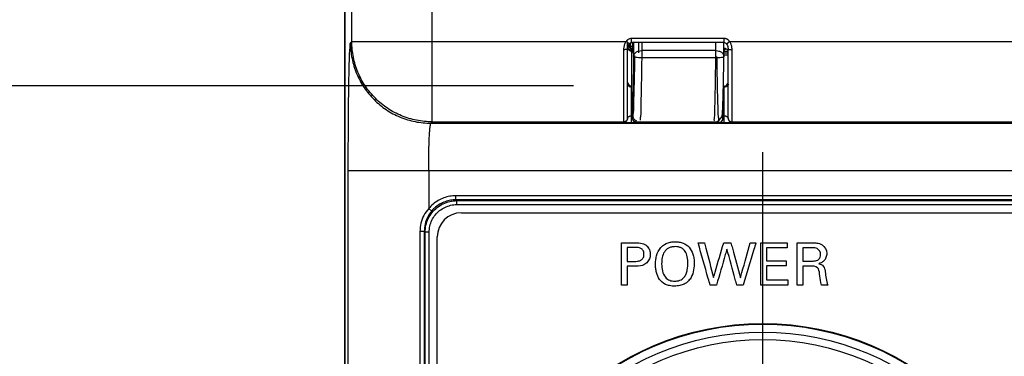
# Model space of a CAD drawing. Header units: inches. Extents: x 0 to 34, y 0 to 22.
# Tile 61 of 94: x 18.5 to 19.7, y 15.8 to 16.2. Entities that reach past the tile are written whole.
import ezdxf

# ---------------------------------------------------------------- set-up
doc = ezdxf.new("R2010")
doc.units = ezdxf.units.IN
doc.header["$LTSCALE"] = 1.87
doc.header["$MEASUREMENT"] = 0
doc.linetypes.add('CENTER', pattern=[0.6, 0.375, -0.075, 0.075, -0.075])
doc.layers.get('0').update_dxf_attribs({"linetype": 'CONTINUOUS'})
for name, color, linetype in [('DATUMCURVES', 7, 'CONTINUOUS'), ('DEFAULT_1', 7, 'CENTER'), ('DIMENSIONS', 7, 'CONTINUOUS')]:
    doc.layers.add(name, color=color, linetype=linetype)
doc.styles.get("Standard").update_dxf_attribs({"font": 'txt', "width": 0.8})
doc.dimstyles.new('DIMSTYLE_2', dxfattribs={"dimtxt": 0.125, "dimasz": 0.18, "dimexe": 0.18, "dimexo": 0.0625, "dimgap": 0.09, "dimtad": 0, "dimtih": 1, "dimtoh": 1, "dimzin": 4, "dimdsep": 46, "dimtxsty": 'STANDARD', "dimblk": '_FILLED', "dimblk1": '_FILLED', "dimblk2": '_FILLED', "dimcen": 0.09, "dimadec": 0, "dimazin": 0, "dimtp": 0.01, "dimtm": 0.01, "dimtfac": 1, "dimtofl": 0, "dimtmove": 0, "dimatfit": 3, "dimldrblk": '_FILLED', "dimfxl": 1, "dimtolj": 1, "dimtzin": 4, "dimarcsym": 0})
doc.dimstyles.new('DIMSTYLE_3', dxfattribs={"dimtxt": 0.125, "dimasz": 0.18, "dimexe": 0.18, "dimexo": 0.0625, "dimgap": 0.09, "dimtad": 0, "dimtih": 1, "dimtoh": 1, "dimdec": 3, "dimzin": 4, "dimdsep": 46, "dimtxsty": 'STANDARD', "dimblk": '_FILLED', "dimblk1": '_FILLED', "dimblk2": '_FILLED', "dimcen": 0.09, "dimadec": 0, "dimazin": 0, "dimtp": 0.001, "dimtm": 0.001, "dimtfac": 1, "dimtdec": 3, "dimtofl": 0, "dimtmove": 0, "dimatfit": 3, "dimldrblk": '_FILLED', "dimfxl": 1, "dimtolj": 1, "dimtzin": 4, "dimarcsym": 0})

# ---------------------------------------------------------------- blocks, each defined once
blk = doc.blocks.new('_FILLED')
at = {"color": 0, "linetype": 'BYBLOCK'}
blk.add_solid([(0, 0), (-1, 0.1736), (-1, -0.1736)], dxfattribs=at)
blk = doc.blocks.new('*D10')
at = {"layer": 'DIMENSIONS', "color": 2, "linetype": 'CONTINUOUS'}
for p, q in [((15.8829, 15.496), (15.8829, 15.856)), ((18.7818, 15.496), (15.7579, 15.496)), ((18.9246, 13.7442), (15.7579, 13.7442)), ((15.8829, 13.7442), (15.8829, 12.9818)), ((15.8829, 12.9818), (15.6849, 12.9818))]:
    blk.add_line(p, q, dxfattribs=at)
at = {"layer": 'DIMENSIONS', "color": 2, "linetype": 'CONTINUOUS', "xscale": 0.18, "yscale": 0.18, "zscale": 0.18}
for p, rotation in [((15.8829, 15.496), 270), ((15.8829, 13.7442), 90)]:
    blk.add_blockref('_FILLED', p, dxfattribs=dict(at, rotation=rotation))
at = {"layer": 'DIMENSIONS', "color": 2, "linetype": 'CONTINUOUS', "width": 0.8}
for s, p in [('[', (15.0224, 12.9193)), (']', (15.5224, 12.9193)), ('1.752', (14.3974, 12.9193)), ('44.5', (15.1224, 12.9193))]:
    blk.add_text(s, height=0.125, dxfattribs=at).set_placement(p)
blk = doc.blocks.new('*D11')
at = {"layer": 'DIMENSIONS', "color": 2, "linetype": 'CONTINUOUS'}
for p, q in [((16.6329, 15.4505), (16.6329, 15.8105)), ((20.2836, 15.4505), (16.5079, 15.4505)), ((18.9246, 13.7442), (16.5079, 13.7442)), ((16.6329, 13.7442), (16.6329, 12.6237)), ((16.6329, 12.6237), (16.4884, 12.6237))]:
    blk.add_line(p, q, dxfattribs=at)
at = {"layer": 'DIMENSIONS', "color": 2, "linetype": 'CONTINUOUS', "xscale": 0.18, "yscale": 0.18, "zscale": 0.18}
for p, rotation in [((16.6329, 15.4505), 270), ((16.6329, 13.7442), 90)]:
    blk.add_blockref('_FILLED', p, dxfattribs=dict(at, rotation=rotation))
at = {"layer": 'DIMENSIONS', "color": 2, "linetype": 'CONTINUOUS', "width": 0.8}
for s, p in [('[', (15.7259, 12.5612)), (']', (16.3259, 12.5612)), ('1.706', (15.1009, 12.5612)), ('43.34', (15.8259, 12.5612))]:
    blk.add_text(s, height=0.125, dxfattribs=at).set_placement(p)
blk = doc.blocks.new('*D12')
at = {"layer": 'DIMENSIONS', "color": 2, "linetype": 'CONTINUOUS'}
for p, q in [((15.1329, 16.4638), (15.022, 16.4638)), ((15.1329, 16.1369), (15.1329, 16.4638)), ((19.1669, 16.1369), (15.0079, 16.1369)), ((18.9246, 13.7442), (15.0079, 13.7442)), ((15.1329, 13.7442), (15.1329, 13.3842))]:
    blk.add_line(p, q, dxfattribs=at)
at = {"layer": 'DIMENSIONS', "color": 2, "linetype": 'CONTINUOUS', "xscale": 0.18, "yscale": 0.18, "zscale": 0.18}
for p, rotation in [((15.1329, 16.1369), 270), ((15.1329, 13.7442), 90)]:
    blk.add_blockref('_FILLED', p, dxfattribs=dict(at, rotation=rotation))
at = {"layer": 'DIMENSIONS', "color": 2, "linetype": 'CONTINUOUS', "width": 0.8}
for s, p in [('2.393', (13.6345, 16.4013)), ('[', (14.2595, 16.4013)), ('60.78', (14.3595, 16.4013)), (']', (14.8595, 16.4013))]:
    blk.add_text(s, height=0.125, dxfattribs=at).set_placement(p)
blk = doc.blocks.new('*D19')
at = {"layer": 'DIMENSIONS', "color": 2, "linetype": 'CONTINUOUS'}
for p, q in [((18.8829, 15.5285), (18.8829, 18.8252)), ((19.8968, 16.2582), (19.8968, 18.8252)), ((18.8829, 18.7002), (18.5126, 18.7002)), ((19.8968, 18.7002), (20.2568, 18.7002))]:
    blk.add_line(p, q, dxfattribs=at)
at = {"layer": 'DIMENSIONS', "color": 2, "linetype": 'CONTINUOUS', "xscale": 0.18, "yscale": 0.18, "zscale": 0.18}
blk.add_blockref('_FILLED', (18.8829, 18.7002), dxfattribs=at)
at = {"layer": 'DIMENSIONS', "color": 2, "linetype": 'CONTINUOUS', "xscale": 0.18, "yscale": 0.18, "zscale": 0.18, "rotation": 180}
blk.add_blockref('_FILLED', (19.8968, 18.7002), dxfattribs=at)
at = {"layer": 'DIMENSIONS', "color": 2, "linetype": 'CONTINUOUS', "width": 0.8}
for s, p in [('[', (17.6501, 18.6377)), (']', (18.3501, 18.6377)), ('1.0139', (16.9251, 18.6377)), ('25.754', (17.7501, 18.6377))]:
    blk.add_text(s, height=0.125, dxfattribs=at).set_placement(p)

msp = doc.modelspace()

# ---------------------------------------------------------------- linework, layer by layer
at = {"color": 7, "linetype": 'CONTINUOUS'}
for p, q in [((18.9915, 16.092), (18.9915, 17.19)), ((18.8915, 16.192), (18.8915, 17.09)), ((18.8829, 17.0858), (18.8829, 13.8462)), ((19.2393, 16.1908), (19.2393, 16.1957)), ((19.3544, 16.1957), (19.2393, 16.1957)), ((19.3544, 16.1908), (19.3544, 16.1957)), ((18.8898, 16.1903), (18.8915, 16.192)), ((18.8915, 16.192), (19.2325, 16.192)), ((19.2343, 16.1906), (19.2325, 16.192)), ((19.2343, 16.0963), (19.2343, 16.192)), ((19.2365, 16.189), (19.2343, 16.1906)), ((19.2346, 16.1846), (19.2346, 16.1843)), ((19.2372, 16.1815), (19.238, 16.1836)), ((19.2381, 16.1864), (19.2382, 16.1905)), ((19.3544, 16.1908), (19.2393, 16.1908)), ((19.2406, 16.1833), (19.2408, 16.1908)), ((19.2419, 16.1908), (19.2419, 16.1737)), ((19.248, 16.1908), (19.248, 16.1778)), ((19.2519, 16.1908), (19.2519, 16.1715)), ((19.3441, 16.1715), (19.3441, 16.1908)), ((19.3541, 16.1736), (19.3541, 16.1908)), ((19.3572, 16.189), (19.3612, 16.192)), ((19.3612, 16.192), (19.8325, 16.192)), ((19.2294, 16.1818), (19.2294, 16.0913)), ((19.2372, 16.1808), (19.2384, 16.1804)), ((19.2382, 16.1806), (19.2386, 16.1801)), ((19.2386, 16.1801), (19.2393, 16.1789)), ((19.2393, 16.1789), (19.2396, 16.1772)), ((19.2396, 16.1771), (19.2404, 16.1793)), ((19.2396, 16.1772), (19.2396, 16.1771)), ((19.2396, 16.102), (19.2396, 16.1772)), ((19.3441, 16.1806), (19.2519, 16.1806)), ((19.3441, 16.1715), (19.2519, 16.1715)), ((19.3593, 16.1775), (19.3541, 16.1775)), ((19.3593, 16.1748), (19.3541, 16.1748)), ((19.3593, 16.1748), (19.3541, 16.1748)), ((19.3593, 16.0963), (19.3593, 16.1823)), ((19.3643, 16.0913), (19.3643, 16.1818)), ((19.2393, 16.0911), (19.2393, 16.1366)), ((19.3534, 16.1366), (19.3544, 16.1366)), ((19.3534, 16.1352), (19.3544, 16.1352)), ((19.3544, 16.0911), (19.3544, 16.1366)), ((19.3532, 16.1261), (19.3532, 16.0964)), ((19.2393, 16.0995), (19.2401, 16.0995)), ((19.2396, 16.102), (19.2396, 16.1021)), ((19.2399, 16.1021), (19.2396, 16.1021)), ((19.2404, 16.0964), (19.2404, 16.0982)), ((19.3532, 16.0995), (19.3544, 16.0995)), ((18.9898, 16.0903), (18.9915, 16.092)), ((18.9898, 16.0903), (20.6672, 16.0903)), ((18.9915, 16.092), (19.2294, 16.092)), ((19.2393, 16.0911), (19.3544, 16.0911)), ((19.2404, 16.0964), (19.2404, 16.0964)), ((19.2407, 16.0964), (19.2404, 16.0964)), ((19.3478, 16.0914), (19.2457, 16.0914)), ((19.3532, 16.0964), (19.3528, 16.0964)), ((19.3532, 16.0964), (19.3532, 16.0964)), ((19.3643, 16.092), (19.8294, 16.092)), ((18.8871, 13.8442), (18.8871, 16.0313)), ((18.8871, 16.0313), (20.6672, 16.0313)), ((18.9871, 16.0313), (18.9871, 15.9841)), ((19.021, 15.995), (19.021, 15.9999)), ((20.6325, 15.9999), (19.021, 15.9999)), ((19.021, 15.995), (19.0221, 15.9939)), ((20.6325, 15.995), (19.021, 15.995)), ((19.0221, 15.989), (19.0221, 15.9939)), ((19.0221, 15.9939), (20.6314, 15.9939)), ((19.0221, 15.989), (20.6314, 15.989)), ((18.9909, 15.981), (18.9871, 15.9841)), ((19.0277, 15.9788), (20.6257, 15.9788)), ((18.9762, 15.9556), (18.9762, 13.8696)), ((18.9816, 15.9556), (18.9762, 15.9556)), ((18.9816, 15.9556), (18.9816, 13.8696)), ((18.9816, 15.9556), (18.9827, 15.9545)), ((18.9827, 13.8707), (18.9827, 15.9545)), ((18.9877, 15.9545), (18.9827, 15.9545)), ((18.9877, 13.8707), (18.9877, 15.9545)), ((18.9977, 13.8762), (18.9977, 15.9488))]:
    msp.add_line(p, q, dxfattribs=at)
for points in [[(19.2343, 16.1823), (19.2344, 16.1835), (19.2346, 16.1848), (19.2349, 16.186), (19.2354, 16.1872), (19.2359, 16.1883), (19.2365, 16.189)], [(19.2346, 16.1843), (19.2352, 16.1828), (19.2361, 16.1816), (19.2372, 16.1808)], [(19.2365, 16.189), (19.2366, 16.1892), (19.2374, 16.19), (19.2383, 16.1906), (19.2393, 16.1908)], [(19.3544, 16.1908), (19.3547, 16.1908), (19.3557, 16.1905), (19.3565, 16.1898), (19.3572, 16.189)], [(19.3572, 16.189), (19.3578, 16.1881), (19.3584, 16.187), (19.3588, 16.1858), (19.3591, 16.1845), (19.3593, 16.1832), (19.3593, 16.1823)], [(19.238, 16.1808), (19.238, 16.1808), (19.2382, 16.1806)], [(19.3456, 16.0926), (19.3484, 16.0942), (19.3504, 16.0964), (19.3515, 16.0984), (19.3519, 16.0999), (19.3521, 16.1008), (19.3522, 16.1015), (19.3523, 16.1022), (19.3523, 16.103), (19.3524, 16.1038), (19.3524, 16.1048), (19.3525, 16.1059), (19.3526, 16.1073), (19.3526, 16.1088), (19.3527, 16.1105), (19.3528, 16.1124), (19.3528, 16.1144), (19.3529, 16.1168), (19.353, 16.1193), (19.3531, 16.122), (19.3531, 16.125), (19.3532, 16.1281), (19.3533, 16.1315), (19.3534, 16.1351), (19.3535, 16.139), (19.3535, 16.143), (19.3536, 16.1473), (19.3537, 16.1517), (19.3538, 16.1563), (19.3539, 16.1612), (19.354, 16.1661), (19.354, 16.1713), (19.3541, 16.1734)]]:
    msp.add_lwpolyline(points, dxfattribs=at)
for radius in [0.345, 0.3443, 0.3343, 0.3249]:
    msp.add_circle((19.4024, 15.496), radius, dxfattribs=at)
for centre, radius, start, end in [((19.2393, 16.1415), 0.00492, 180, 270), ((19.3544, 16.1415), 0.00492, 270, 360), ((19.0277, 15.9488), 0.03, 90, 180)]:
    msp.add_arc(centre, radius, start, end, dxfattribs=at)
for points, knots in [([(19.2366, 16.1952), (19.2361, 16.195), (19.2353, 16.1946), (19.2346, 16.1941), (19.2343, 16.1939)], [0, 0, 0, 0, 0.601556, 1, 1, 1, 1]), ([(19.2393, 16.1957), (19.2388, 16.1957), (19.2379, 16.1957), (19.237, 16.1954), (19.2366, 16.1952)], [0, 0, 0, 0, 0.479953, 1, 1, 1, 1]), ([(19.3576, 16.195), (19.3573, 16.1952), (19.3566, 16.1954), (19.3556, 16.1957), (19.3548, 16.1957), (19.3544, 16.1957)], [0, 0, 0, 0, 0.3042, 0.634022, 1, 1, 1, 1]), ([(19.3593, 16.1939), (19.3593, 16.1939), (19.359, 16.1942), (19.3584, 16.1946), (19.3578, 16.1949), (19.3576, 16.195)], [0, 0, 0, 0, 0.130102, 0.559666, 1, 1, 1, 1]), ([(18.8871, 16.0313), (18.8871, 16.0404), (18.8871, 16.0583), (18.8873, 16.0845), (18.8874, 16.1092), (18.8877, 16.1315), (18.888, 16.1509), (18.8885, 16.1666), (18.8885, 16.1787), (18.8897, 16.1856), (18.8892, 16.1896), (18.8898, 16.1903)], [0, 0, 0, 0, 0.171599, 0.338218, 0.494692, 0.636521, 0.759449, 0.85984, 0.934707, 0.981856, 1, 1, 1, 1]), ([(18.8898, 16.1903), (18.8898, 16.1838), (18.8911, 16.1707), (18.8969, 16.1518), (18.9062, 16.1344), (18.9187, 16.1192), (18.9339, 16.1066), (18.9513, 16.0973), (18.9702, 16.0916), (18.9833, 16.0903), (18.9898, 16.0903)], [0, 0, 0, 0, 0.124992, 0.24999, 0.374994, 0.5, 0.625006, 0.75001, 0.875008, 1, 1, 1, 1]), ([(18.9915, 16.092), (18.985, 16.092), (18.9719, 16.0933), (18.953, 16.099), (18.9356, 16.1083), (18.9204, 16.1208), (18.9078, 16.1361), (18.8985, 16.1535), (18.8928, 16.1723), (18.8915, 16.1854), (18.8915, 16.192)], [0, 0, 0, 0, 0.124992, 0.24999, 0.374994, 0.5, 0.625006, 0.75001, 0.875008, 1, 1, 1, 1]), ([(19.2306, 16.1883), (19.2303, 16.1876), (19.2299, 16.1862), (19.2295, 16.1841), (19.2294, 16.1826), (19.2294, 16.1818)], [0, 0, 0, 0, 0.327192, 0.661202, 1, 1, 1, 1]), ([(19.2325, 16.192), (19.2321, 16.1914), (19.2314, 16.1902), (19.2308, 16.189), (19.2306, 16.1883)], [0, 0, 0, 0, 0.49085, 1, 1, 1, 1]), ([(19.2343, 16.1939), (19.2341, 16.1937), (19.2335, 16.1931), (19.2329, 16.1925), (19.2325, 16.192)], [0, 0, 0, 0, 0.269726, 1, 1, 1, 1]), ([(19.238, 16.1836), (19.238, 16.1838), (19.238, 16.1843), (19.2381, 16.1852), (19.2381, 16.1859), (19.2381, 16.1864)], [0, 0, 0, 0, 0.160056, 0.520269, 1, 1, 1, 1]), ([(19.2404, 16.1797), (19.2404, 16.1801), (19.2402, 16.1811), (19.2394, 16.1826), (19.2385, 16.1833), (19.238, 16.1836)], [0, 0, 0, 0, 0.280215, 0.640081, 1, 1, 1, 1]), ([(19.2404, 16.1842), (19.2404, 16.1843), (19.2401, 16.1848), (19.2394, 16.1857), (19.2386, 16.1862), (19.2381, 16.1864)], [0, 0, 0, 0, 0.095586, 0.521, 1, 1, 1, 1]), ([(19.2404, 16.1793), (19.2405, 16.1795), (19.2404, 16.1802), (19.2406, 16.1815), (19.2406, 16.1826), (19.2406, 16.1833)], [0, 0, 0, 0, 0.159903, 0.519998, 1, 1, 1, 1]), ([(19.3541, 16.184), (19.3541, 16.184), (19.3543, 16.1839), (19.3548, 16.1838), (19.3556, 16.1835), (19.3561, 16.1832), (19.3564, 16.183)], [0, 0, 0, 0, 0.033002, 0.296049, 0.61823, 1, 1, 1, 1]), ([(19.3564, 16.183), (19.3559, 16.1825), (19.3552, 16.1817), (19.3544, 16.1811), (19.3541, 16.181)], [0, 0, 0, 0, 0.71808, 1, 1, 1, 1]), ([(19.3564, 16.183), (19.3568, 16.1828), (19.3576, 16.1824), (19.3586, 16.1821), (19.3592, 16.1819), (19.3593, 16.1819)], [0, 0, 0, 0, 0.413726, 0.842489, 1, 1, 1, 1]), ([(19.3612, 16.192), (19.3609, 16.1922), (19.3605, 16.1928), (19.3599, 16.1934), (19.3595, 16.1937), (19.3593, 16.1939)], [0, 0, 0, 0, 0.389883, 0.754861, 1, 1, 1, 1]), ([(19.3626, 16.1894), (19.3624, 16.1899), (19.362, 16.1908), (19.3614, 16.1916), (19.3612, 16.192)], [0, 0, 0, 0, 0.510367, 1, 1, 1, 1]), ([(19.3643, 16.1818), (19.3643, 16.1826), (19.3642, 16.1841), (19.3638, 16.1861), (19.3633, 16.1879), (19.3628, 16.1889), (19.3626, 16.1894)], [0, 0, 0, 0, 0.299076, 0.561403, 0.792469, 1, 1, 1, 1]), ([(19.2343, 16.1823), (19.2343, 16.1822), (19.2336, 16.1821), (19.2328, 16.1819), (19.2312, 16.1818), (19.23, 16.1818), (19.2294, 16.1818)], [0, 0, 0, 0, 0.084404, 0.300925, 0.622027, 1, 1, 1, 1]), ([(19.238, 16.1807), (19.2379, 16.1808), (19.2377, 16.1809), (19.2374, 16.1811), (19.2373, 16.1812)], [0, 0, 0, 0, 0.339402, 1, 1, 1, 1]), ([(19.2386, 16.1802), (19.2386, 16.1802), (19.2384, 16.1804), (19.2383, 16.1805), (19.2382, 16.1806)], [0, 0, 0, 0, 0.373156, 1, 1, 1, 1]), ([(19.2396, 16.1777), (19.2395, 16.1781), (19.2394, 16.1786), (19.2393, 16.179), (19.2392, 16.1791)], [0, 0, 0, 0, 0.804131, 1, 1, 1, 1]), ([(19.2419, 16.1737), (19.2418, 16.1681), (19.2416, 16.1574), (19.2413, 16.1422), (19.2411, 16.1288), (19.2406, 16.1182), (19.2408, 16.1094), (19.2396, 16.1057), (19.2405, 16.1021), (19.2399, 16.1021)], [0, 0, 0, 0, 0.233467, 0.448333, 0.636466, 0.790747, 0.905353, 0.975957, 1, 1, 1, 1]), ([(19.243, 16.1744), (19.2429, 16.1683), (19.2428, 16.1567), (19.2424, 16.1403), (19.2421, 16.1257), (19.2415, 16.1141), (19.2418, 16.1045), (19.2405, 16.1004), (19.2414, 16.0964), (19.2407, 16.0964)], [0, 0, 0, 0, 0.231585, 0.446119, 0.634512, 0.789371, 0.90463, 0.975733, 1, 1, 1, 1]), ([(19.2419, 16.1737), (19.2419, 16.1746), (19.2425, 16.1766), (19.2449, 16.1788), (19.2481, 16.1803), (19.2506, 16.1806), (19.2519, 16.1806)], [0, 0, 0, 0, 0.20859, 0.444452, 0.712145, 1, 1, 1, 1]), ([(19.2519, 16.1715), (19.2506, 16.1715), (19.2483, 16.1716), (19.2451, 16.1721), (19.2431, 16.1726), (19.2419, 16.1733), (19.2419, 16.1737)], [0, 0, 0, 0, 0.363598, 0.675486, 0.893157, 1, 1, 1, 1]), ([(19.2519, 16.1715), (19.2518, 16.1653), (19.2516, 16.1534), (19.2513, 16.1366), (19.2511, 16.1217), (19.2506, 16.1099), (19.2509, 16.1001), (19.2497, 16.0965), (19.2501, 16.0939)], [0, 0, 0, 0, 0.239175, 0.459333, 0.652122, 0.810227, 0.927665, 1, 1, 1, 1]), ([(19.3423, 16.0934), (19.342, 16.0954), (19.3429, 16.0982), (19.3427, 16.1058), (19.3431, 16.115), (19.3433, 16.1269), (19.3436, 16.1404), (19.3438, 16.1556), (19.344, 16.1661), (19.3441, 16.1715)], [0, 0, 0, 0, 0.055283, 0.145571, 0.268247, 0.419759, 0.595738, 0.791074, 1, 1, 1, 1]), ([(19.3441, 16.1806), (19.3454, 16.1806), (19.3479, 16.1803), (19.3512, 16.1788), (19.3535, 16.1765), (19.3541, 16.1745), (19.3541, 16.1736)], [0, 0, 0, 0, 0.289857, 0.560279, 0.797577, 1, 1, 1, 1]), ([(19.3541, 16.1734), (19.3541, 16.1731), (19.3529, 16.1723), (19.3509, 16.1719), (19.3477, 16.1715), (19.3454, 16.1715), (19.3441, 16.1715)], [0, 0, 0, 0, 0.100246, 0.3164, 0.630889, 1, 1, 1, 1]), ([(19.3476, 16.0937), (19.3479, 16.0961), (19.3467, 16.0999), (19.347, 16.1099), (19.3464, 16.1221), (19.3461, 16.1375), (19.3458, 16.1548), (19.3456, 16.167), (19.3455, 16.1734)], [0, 0, 0, 0, 0.069702, 0.188083, 0.347202, 0.54083, 0.761367, 1, 1, 1, 1]), ([(19.3541, 16.18), (19.3548, 16.18), (19.3563, 16.1799), (19.3581, 16.1799), (19.3592, 16.1799), (19.3593, 16.1799)], [0, 0, 0, 0, 0.38532, 0.903526, 1, 1, 1, 1]), ([(19.3593, 16.1823), (19.3593, 16.1822), (19.3601, 16.1821), (19.3609, 16.1819), (19.3625, 16.1818), (19.3636, 16.1818), (19.3643, 16.1818)], [0, 0, 0, 0, 0.084404, 0.300925, 0.622027, 1, 1, 1, 1]), ([(19.2393, 16.1352), (19.2386, 16.1352), (19.2374, 16.1353), (19.2358, 16.1361), (19.2346, 16.1372), (19.2343, 16.1382), (19.2343, 16.1387)], [0, 0, 0, 0, 0.28797, 0.555344, 0.790533, 1, 1, 1, 1]), ([(19.3593, 16.1387), (19.3593, 16.1382), (19.359, 16.1372), (19.3579, 16.1361), (19.3563, 16.1353), (19.3551, 16.1352), (19.3544, 16.1352)], [0, 0, 0, 0, 0.209467, 0.444656, 0.712031, 1, 1, 1, 1]), ([(19.2343, 16.0969), (19.2343, 16.0963), (19.2341, 16.095), (19.233, 16.0933), (19.2314, 16.0922), (19.2301, 16.092), (19.2294, 16.092)], [0, 0, 0, 0, 0.249982, 0.499975, 0.749982, 1, 1, 1, 1]), ([(19.2343, 16.0963), (19.2343, 16.0964), (19.2344, 16.0967), (19.2345, 16.0972), (19.2347, 16.0976), (19.235, 16.0979), (19.2353, 16.0982), (19.2356, 16.0985), (19.236, 16.0987), (19.2364, 16.0989), (19.2367, 16.0991), (19.2371, 16.0992), (19.2376, 16.0993), (19.2381, 16.0994), (19.2386, 16.0995), (19.239, 16.0995), (19.2393, 16.0995)], [0, 0, 0, 0, 0.073731, 0.143228, 0.210633, 0.277362, 0.34374, 0.409503, 0.474173, 0.537806, 0.601437, 0.66695, 0.736818, 0.813779, 0.900621, 1, 1, 1, 1]), ([(19.246, 16.0928), (19.2448, 16.0933), (19.2426, 16.0948), (19.2404, 16.0981), (19.2399, 16.1008), (19.2399, 16.1021)], [0, 0, 0, 0, 0.333325, 0.666659, 1, 1, 1, 1]), ([(19.3528, 16.0964), (19.3522, 16.0964), (19.3529, 16.0996), (19.3526, 16.1014), (19.3524, 16.1025)], [0, 0, 0, 0, 0.3199, 1, 1, 1, 1]), ([(19.3544, 16.0995), (19.3546, 16.0995), (19.3551, 16.0995), (19.3558, 16.0994), (19.3565, 16.0992), (19.3572, 16.099), (19.3578, 16.0986), (19.3583, 16.0982), (19.3588, 16.0978), (19.3591, 16.0973), (19.3593, 16.0968), (19.3593, 16.0964), (19.3593, 16.0963)], [0, 0, 0, 0, 0.101981, 0.209618, 0.321784, 0.435647, 0.54669, 0.650327, 0.745639, 0.834102, 0.917996, 1, 1, 1, 1]), ([(19.3593, 16.0969), (19.3593, 16.0963), (19.3596, 16.095), (19.3607, 16.0933), (19.3623, 16.0922), (19.3636, 16.092), (19.3643, 16.092)], [0, 0, 0, 0, 0.249982, 0.499975, 0.749982, 1, 1, 1, 1]), ([(18.9871, 16.0313), (18.9871, 16.0347), (18.9871, 16.0413), (18.9872, 16.0511), (18.9874, 16.0602), (18.9877, 16.0685), (18.988, 16.0757), (18.9884, 16.0815), (18.9887, 16.0861), (18.9893, 16.0885), (18.9895, 16.0902), (18.9898, 16.0903)], [0, 0, 0, 0, 0.171103, 0.3373, 0.493396, 0.634914, 0.757624, 0.857925, 0.932885, 0.980441, 1, 1, 1, 1]), ([(19.2343, 16.0963), (19.2343, 16.0956), (19.2341, 16.0943), (19.233, 16.0927), (19.2314, 16.0916), (19.2301, 16.0913), (19.2294, 16.0913)], [0, 0, 0, 0, 0.249982, 0.499975, 0.749982, 1, 1, 1, 1]), ([(19.2294, 16.0913), (19.2294, 16.0912), (19.2299, 16.0913), (19.2302, 16.0912), (19.2308, 16.0912), (19.2314, 16.0912), (19.232, 16.0912), (19.2327, 16.0912), (19.2335, 16.0912), (19.2342, 16.0911), (19.235, 16.0911), (19.2359, 16.0911), (19.2369, 16.0911), (19.238, 16.0911), (19.2388, 16.0911), (19.2393, 16.0911)], [0, 0, 0, 0, 0.040019, 0.082537, 0.135917, 0.197661, 0.265351, 0.336768, 0.41066, 0.487336, 0.568534, 0.657048, 0.756216, 0.869499, 1, 1, 1, 1]), ([(19.2404, 16.0964), (19.2403, 16.0958), (19.2406, 16.0945), (19.2417, 16.0928), (19.2434, 16.0916), (19.2447, 16.0914), (19.2454, 16.0914)], [0, 0, 0, 0, 0.246138, 0.496638, 0.748527, 1, 1, 1, 1]), ([(19.2457, 16.0914), (19.2448, 16.0914), (19.2431, 16.0918), (19.2412, 16.0938), (19.2407, 16.0956), (19.2407, 16.0964)], [0, 0, 0, 0, 0.33332, 0.666653, 1, 1, 1, 1]), ([(19.3478, 16.0914), (19.3487, 16.0914), (19.3504, 16.0918), (19.3524, 16.0938), (19.3528, 16.0956), (19.3528, 16.0964)], [0, 0, 0, 0, 0.33333, 0.666665, 1, 1, 1, 1]), ([(19.3501, 16.0918), (19.3507, 16.092), (19.3518, 16.0928), (19.3529, 16.0944), (19.3532, 16.0958), (19.3532, 16.0964)], [0, 0, 0, 0, 0.333323, 0.666657, 1, 1, 1, 1]), ([(19.3544, 16.0911), (19.3549, 16.0911), (19.3558, 16.0911), (19.3571, 16.0911), (19.3585, 16.0911), (19.3599, 16.0911), (19.3611, 16.0912), (19.3622, 16.0912), (19.3631, 16.0912), (19.3636, 16.0913), (19.3643, 16.0912), (19.3643, 16.0913)], [0, 0, 0, 0, 0.133909, 0.274072, 0.417275, 0.557579, 0.686657, 0.796449, 0.883594, 0.947166, 1, 1, 1, 1]), ([(19.3593, 16.0963), (19.3593, 16.0956), (19.3596, 16.0943), (19.3607, 16.0927), (19.3623, 16.0916), (19.3636, 16.0913), (19.3643, 16.0913)], [0, 0, 0, 0, 0.249982, 0.499975, 0.749982, 1, 1, 1, 1]), ([(19.021, 15.9999), (19.0184, 15.9999), (19.0133, 15.9995), (19.0058, 15.9975), (18.9988, 15.9942), (18.9924, 15.9898), (18.9888, 15.9861), (18.9871, 15.9841)], [0, 0, 0, 0, 0.200173, 0.400225, 0.599961, 0.799772, 1, 1, 1, 1]), ([(18.9827, 15.9545), (18.9827, 15.9575), (18.9834, 15.9634), (18.9863, 15.9717), (18.9911, 15.9793), (18.9973, 15.9855), (19.0049, 15.9903), (19.0132, 15.9932), (19.0191, 15.9939), (19.0221, 15.9939)], [0, 0, 0, 0, 0.142963, 0.285815, 0.428638, 0.571405, 0.714203, 0.857036, 1, 1, 1, 1]), ([(18.9877, 15.9545), (18.9877, 15.9571), (18.9882, 15.9623), (18.9908, 15.9696), (18.9949, 15.9762), (19.0004, 15.9817), (19.007, 15.9858), (19.0143, 15.9884), (19.0195, 15.989), (19.0221, 15.989)], [0, 0, 0, 0, 0.143006, 0.28579, 0.42854, 0.571244, 0.713999, 0.856821, 1, 1, 1, 1]), ([(19.021, 15.995), (19.0187, 15.995), (19.0141, 15.9946), (19.0075, 15.9928), (19.0012, 15.9899), (18.9956, 15.986), (18.9923, 15.9827), (18.9909, 15.981)], [0, 0, 0, 0, 0.200102, 0.400324, 0.600105, 0.799725, 1, 1, 1, 1]), ([(18.9871, 15.9841), (18.9848, 15.9815), (18.9808, 15.9757), (18.977, 15.966), (18.9762, 15.959), (18.9762, 15.9556)], [0, 0, 0, 0, 0.336721, 0.66993, 1, 1, 1, 1]), ([(18.9909, 15.981), (18.9889, 15.9786), (18.9855, 15.9735), (18.9824, 15.9648), (18.9816, 15.9587), (18.9816, 15.9556)], [0, 0, 0, 0, 0.334102, 0.667933, 1, 1, 1, 1])]:
    msp.add_open_spline(points, degree=3, knots=knots, dxfattribs=at)
for points in [[(19.2345, 16.1849), (19.2346, 16.1842), (19.2348, 16.1835), (19.2352, 16.1828)], [(19.2352, 16.1828), (19.2356, 16.1821), (19.2362, 16.1814), (19.237, 16.181)], [(19.2355, 16.1876), (19.2356, 16.1869), (19.2358, 16.1861), (19.2362, 16.1855)], [(19.2359, 16.1883), (19.236, 16.1881), (19.2361, 16.1879), (19.2363, 16.1877)], [(19.2362, 16.1855), (19.2363, 16.1852), (19.2365, 16.1849), (19.2367, 16.1847)], [(19.2363, 16.1877), (19.2364, 16.1875), (19.2365, 16.1874), (19.2367, 16.1872)], [(19.2367, 16.1872), (19.2371, 16.1869), (19.2376, 16.1866), (19.2381, 16.1864)], [(19.2367, 16.1847), (19.2371, 16.1843), (19.2375, 16.1839), (19.238, 16.1836)], [(19.2406, 16.1833), (19.2406, 16.1836), (19.2405, 16.1839), (19.2404, 16.1842)], [(19.237, 16.181), (19.2373, 16.1808), (19.2376, 16.1807), (19.2379, 16.1806)], [(19.2373, 16.1812), (19.2372, 16.1813), (19.2371, 16.1814), (19.2372, 16.1815)], [(19.238, 16.1809), (19.2377, 16.1811), (19.2375, 16.1813), (19.2372, 16.1815)], [(19.2382, 16.1806), (19.2382, 16.1807), (19.2381, 16.1808), (19.238, 16.1809)], [(19.2392, 16.1791), (19.2391, 16.1795), (19.2389, 16.1799), (19.2386, 16.1802)], [(19.2396, 16.1771), (19.2396, 16.1773), (19.2396, 16.1775), (19.2396, 16.1777)], [(19.2404, 16.1793), (19.2404, 16.1794), (19.2404, 16.1795), (19.2404, 16.1797)], [(19.2396, 16.1021), (19.2396, 16.1008), (19.2398, 16.0995), (19.2403, 16.0983)], [(19.3478, 16.0914), (19.3471, 16.0914), (19.3474, 16.0924), (19.3475, 16.0933)], [(19.3475, 16.0933), (19.3475, 16.0935), (19.3476, 16.0936), (19.3476, 16.0937)], [(19.3482, 16.0914), (19.3488, 16.0914), (19.3495, 16.0915), (19.3501, 16.0918)]]:
    msp.add_open_spline(points, degree=3, dxfattribs=at)
at = {"layer": 'DATUMCURVES', "color": 40, "linetype": 'CONTINUOUS'}
for points, knots in [([(19.2266, 15.9414, -0.1968), (19.2275, 15.9414, -0.1968), (19.2334, 15.9414, -0.1968), (19.2393, 15.9414, -0.1968), (19.2442, 15.9414, -0.1968)], [0, 0, 0, 0, 0.15625, 1, 1, 1, 1]), ([(19.2266, 15.8888, -0.1968), (19.2266, 15.8915, -0.1968), (19.2266, 15.909, -0.1968), (19.2266, 15.9266, -0.1968), (19.2266, 15.9414, -0.1968)], [0, 0, 0, 0, 0.15625, 1, 1, 1, 1]), ([(19.2442, 15.9414, -0.1968), (19.247, 15.9414, -0.1968), (19.251, 15.9414, -0.1968), (19.2559, 15.9396, -0.1968), (19.2585, 15.9374, -0.1968), (19.2604, 15.935, -0.1968), (19.262, 15.9317, -0.1968), (19.2628, 15.927, -0.1968), (19.2618, 15.9212, -0.1968), (19.2585, 15.9162, -0.1968), (19.2517, 15.9122, -0.1968), (19.2459, 15.9122, -0.1968), (19.2424, 15.9122, -0.1968)], [0, 0, 0, 0, 0.150937, 0.214863, 0.281576, 0.332154, 0.382146, 0.485184, 0.588597, 0.691911, 0.807822, 1, 1, 1, 1]), ([(19.2758, 15.9357, -0.1968), (19.2785, 15.9387, -0.1968), (19.2833, 15.9413, -0.1968), (19.2894, 15.9426, -0.1968), (19.2941, 15.9429, -0.1968), (19.2987, 15.9425, -0.1968), (19.3049, 15.9408, -0.1968), (19.3112, 15.9364, -0.1968), (19.3152, 15.9293, -0.1968), (19.3169, 15.922, -0.1968), (19.3174, 15.9144, -0.1968), (19.3164, 15.905, -0.1968), (19.3135, 15.898, -0.1968), (19.3108, 15.8948, -0.1968), (19.3101, 15.8941, -0.1968)], [0, 0, 0, 0, 0.093789, 0.140684, 0.187579, 0.257587, 0.327596, 0.467613, 0.60763, 0.677638, 0.747647, 0.857366, 0.967084, 1, 1, 1, 1]), ([(19.337, 15.8888, -0.1968), (19.3362, 15.8915, -0.1968), (19.3312, 15.909, -0.1968), (19.3262, 15.9266, -0.1968), (19.322, 15.9414, -0.1968)], [0, 0, 0, 0, 0.15625, 1, 1, 1, 1]), ([(19.322, 15.9414, -0.1968), (19.3224, 15.9414, -0.1968), (19.325, 15.9414, -0.1968), (19.3276, 15.9414, -0.1968), (19.3298, 15.9414, -0.1968)], [0, 0, 0, 0, 0.15625, 1, 1, 1, 1]), ([(19.3298, 15.9414, -0.1968), (19.3304, 15.9391, -0.1968), (19.3342, 15.9247, -0.1968), (19.338, 15.9103, -0.1968), (19.3412, 15.8981, -0.1968)], [0, 0, 0, 0, 0.15625, 1, 1, 1, 1]), ([(19.3412, 15.8981, -0.1968), (19.3419, 15.9003, -0.1968), (19.346, 15.9148, -0.1968), (19.3502, 15.9292, -0.1968), (19.3538, 15.9414, -0.1968)], [0, 0, 0, 0, 0.15625, 1, 1, 1, 1]), ([(19.3538, 15.9414, -0.1968), (19.3542, 15.9414, -0.1968), (19.3572, 15.9414, -0.1968), (19.3603, 15.9414, -0.1968), (19.3628, 15.9414, -0.1968)], [0, 0, 0, 0, 0.15625, 1, 1, 1, 1]), ([(19.3628, 15.9414, -0.1968), (19.3634, 15.9391, -0.1968), (19.3674, 15.9246, -0.1968), (19.3713, 15.91, -0.1968), (19.3747, 15.8977, -0.1968)], [0, 0, 0, 0, 0.15625, 1, 1, 1, 1]), ([(19.3747, 15.8977, -0.1968), (19.3753, 15.9, -0.1968), (19.3793, 15.9146, -0.1968), (19.3833, 15.9291, -0.1968), (19.3866, 15.9414, -0.1968)], [0, 0, 0, 0, 0.15625, 1, 1, 1, 1]), ([(19.3938, 15.9414, -0.1968), (19.393, 15.9386, -0.1968), (19.3878, 15.9211, -0.1968), (19.3826, 15.9036, -0.1968), (19.3782, 15.8888, -0.1968)], [0, 0, 0, 0, 0.15625, 1, 1, 1, 1]), ([(19.3866, 15.9414, -0.1968), (19.387, 15.9414, -0.1968), (19.3894, 15.9414, -0.1968), (19.3918, 15.9414, -0.1968), (19.3938, 15.9414, -0.1968)], [0, 0, 0, 0, 0.15625, 1, 1, 1, 1]), ([(19.3999, 15.9414, -0.1968), (19.4016, 15.9414, -0.1968), (19.4126, 15.9414, -0.1968), (19.4236, 15.9414, -0.1968), (19.4329, 15.9414, -0.1968)], [0, 0, 0, 0, 0.15625, 1, 1, 1, 1]), ([(19.3999, 15.8888, -0.1968), (19.3999, 15.8915, -0.1968), (19.3999, 15.909, -0.1968), (19.3999, 15.9266, -0.1968), (19.3999, 15.9414, -0.1968)], [0, 0, 0, 0, 0.15625, 1, 1, 1, 1]), ([(19.4329, 15.9414, -0.1968), (19.4329, 15.9411, -0.1968), (19.4329, 15.939, -0.1968), (19.4329, 15.9369, -0.1968), (19.4329, 15.9352, -0.1968)], [0, 0, 0, 0, 0.15625, 1, 1, 1, 1]), ([(19.4452, 15.9414, -0.1968), (19.4462, 15.9414, -0.1968), (19.4524, 15.9414, -0.1968), (19.4587, 15.9414, -0.1968), (19.464, 15.9414, -0.1968)], [0, 0, 0, 0, 0.15625, 1, 1, 1, 1]), ([(19.4452, 15.8888, -0.1968), (19.4452, 15.8915, -0.1968), (19.4452, 15.909, -0.1968), (19.4452, 15.9266, -0.1968), (19.4452, 15.9414, -0.1968)], [0, 0, 0, 0, 0.15625, 1, 1, 1, 1]), ([(19.464, 15.9414, -0.1968), (19.4659, 15.9414, -0.1968), (19.47, 15.9413, -0.1968), (19.4783, 15.9391, -0.1968), (19.4828, 15.9305, -0.1968), (19.4813, 15.923, -0.1968), (19.4786, 15.9189, -0.1968), (19.4753, 15.9165, -0.1968), (19.473, 15.9157, -0.1968), (19.472, 15.9154, -0.1968)], [0, 0, 0, 0, 0.133704, 0.296287, 0.5864, 0.711955, 0.83002, 0.927843, 1, 1, 1, 1]), ([(19.2441, 15.9355, -0.1968), (19.2436, 15.9355, -0.1968), (19.2402, 15.9355, -0.1968), (19.2368, 15.9355, -0.1968), (19.2339, 15.9355, -0.1968)], [0, 0, 0, 0, 0.15625, 1, 1, 1, 1]), ([(19.2339, 15.9355, -0.1968), (19.2339, 15.9346, -0.1968), (19.2339, 15.9289, -0.1968), (19.2339, 15.9231, -0.1968), (19.2339, 15.9183, -0.1968)], [0, 0, 0, 0, 0.15625, 1, 1, 1, 1]), ([(19.2426, 15.9183, -0.1968), (19.2439, 15.9183, -0.1968), (19.2465, 15.9184, -0.1968), (19.2506, 15.9192, -0.1968), (19.2534, 15.9216, -0.1968), (19.2546, 15.9245, -0.1968), (19.2548, 15.9272, -0.1968), (19.2546, 15.9298, -0.1968), (19.2536, 15.9326, -0.1968), (19.251, 15.9347, -0.1968), (19.2475, 15.9355, -0.1968), (19.2452, 15.9355, -0.1968), (19.2441, 15.9355, -0.1968)], [0, 0, 0, 0, 0.119965, 0.244887, 0.368705, 0.44041, 0.527963, 0.61129, 0.678447, 0.79102, 0.900563, 1, 1, 1, 1]), ([(19.3101, 15.8941, -0.1968), (19.3086, 15.8924, -0.1968), (19.3054, 15.89, -0.1968), (19.2995, 15.888, -0.1968), (19.2929, 15.8873, -0.1968), (19.2864, 15.8879, -0.1968), (19.2797, 15.8901, -0.1968), (19.2736, 15.8953, -0.1968), (19.2704, 15.9026, -0.1968), (19.2692, 15.9094, -0.1968), (19.269, 15.9143, -0.1968), (19.2692, 15.9195, -0.1968), (19.2704, 15.927, -0.1968), (19.2729, 15.9326, -0.1968), (19.2758, 15.9357, -0.1968)], [0, 0, 0, 0, 0.098391, 0.168671, 0.23895, 0.306203, 0.373455, 0.507961, 0.642466, 0.709719, 0.776972, 0.832729, 0.888486, 1, 1, 1, 1]), ([(19.3094, 15.9157, -0.1968), (19.3094, 15.9186, -0.1968), (19.3089, 15.9243, -0.1968), (19.3063, 15.931, -0.1968), (19.3023, 15.9348, -0.1968), (19.2977, 15.9364, -0.1968), (19.2933, 15.9368, -0.1968), (19.2887, 15.9363, -0.1968), (19.2839, 15.9345, -0.1968), (19.2796, 15.9303, -0.1968), (19.2771, 15.9232, -0.1968), (19.2767, 15.9179, -0.1968), (19.2767, 15.9151, -0.1968)], [0, 0, 0, 0, 0.118547, 0.237094, 0.355641, 0.414915, 0.474188, 0.539915, 0.605641, 0.737094, 0.868547, 1, 1, 1, 1]), ([(19.3579, 15.9337, -0.1968), (19.3572, 15.9314, -0.1968), (19.3529, 15.9164, -0.1968), (19.3485, 15.9014, -0.1968), (19.3449, 15.8888, -0.1968)], [0, 0, 0, 0, 0.15625, 1, 1, 1, 1]), ([(19.3701, 15.8888, -0.1968), (19.3695, 15.8911, -0.1968), (19.3654, 15.9061, -0.1968), (19.3613, 15.9211, -0.1968), (19.3579, 15.9337, -0.1968)], [0, 0, 0, 0, 0.15625, 1, 1, 1, 1]), ([(19.4329, 15.9352, -0.1968), (19.4316, 15.9352, -0.1968), (19.423, 15.9352, -0.1968), (19.4144, 15.9352, -0.1968), (19.4072, 15.9352, -0.1968)], [0, 0, 0, 0, 0.15625, 1, 1, 1, 1]), ([(19.4072, 15.9352, -0.1968), (19.4072, 15.9343, -0.1968), (19.4072, 15.9289, -0.1968), (19.4072, 15.9234, -0.1968), (19.4072, 15.9188, -0.1968)], [0, 0, 0, 0, 0.15625, 1, 1, 1, 1]), ([(19.4638, 15.9353, -0.1968), (19.4632, 15.9353, -0.1968), (19.4593, 15.9353, -0.1968), (19.4555, 15.9353, -0.1968), (19.4523, 15.9353, -0.1968)], [0, 0, 0, 0, 0.15625, 1, 1, 1, 1]), ([(19.4523, 15.9353, -0.1968), (19.4523, 15.9344, -0.1968), (19.4523, 15.9289, -0.1968), (19.4523, 15.9234, -0.1968), (19.4523, 15.9187, -0.1968)], [0, 0, 0, 0, 0.15625, 1, 1, 1, 1]), ([(19.4743, 15.9267, -0.1968), (19.4743, 15.9296, -0.1968), (19.4714, 15.9352, -0.1968), (19.4659, 15.9353, -0.1968), (19.4638, 15.9353, -0.1968)], [0, 0, 0, 0, 0.570512, 1, 1, 1, 1]), ([(19.4707, 15.9199, -0.1968), (19.4711, 15.9201, -0.1968), (19.4732, 15.9216, -0.1968), (19.4743, 15.9245, -0.1968), (19.4743, 15.9267, -0.1968)], [0, 0, 0, 0, 0.153627, 1, 1, 1, 1]), ([(19.2339, 15.9183, -0.1968), (19.2343, 15.9183, -0.1968), (19.2372, 15.9183, -0.1968), (19.2401, 15.9183, -0.1968), (19.2426, 15.9183, -0.1968)], [0, 0, 0, 0, 0.15625, 1, 1, 1, 1]), ([(19.2813, 15.8985, -0.1968), (19.2828, 15.8967, -0.1968), (19.2866, 15.8943, -0.1968), (19.2931, 15.8934, -0.1968), (19.2994, 15.8943, -0.1968), (19.3045, 15.8976, -0.1968), (19.3074, 15.9029, -0.1968), (19.3092, 15.9094, -0.1968), (19.3094, 15.9139, -0.1968), (19.3094, 15.9157, -0.1968)], [0, 0, 0, 0, 0.142139, 0.284279, 0.431794, 0.579309, 0.684481, 0.789654, 1, 1, 1, 1]), ([(19.4072, 15.9188, -0.1968), (19.4085, 15.9188, -0.1968), (19.4166, 15.9188, -0.1968), (19.4248, 15.9188, -0.1968), (19.4317, 15.9188, -0.1968)], [0, 0, 0, 0, 0.15625, 1, 1, 1, 1]), ([(19.4317, 15.9188, -0.1968), (19.4317, 15.9185, -0.1968), (19.4317, 15.9164, -0.1968), (19.4317, 15.9144, -0.1968), (19.4317, 15.9127, -0.1968)], [0, 0, 0, 0, 0.15625, 1, 1, 1, 1]), ([(19.4523, 15.9187, -0.1968), (19.4529, 15.9187, -0.1968), (19.4567, 15.9187, -0.1968), (19.4605, 15.9187, -0.1968), (19.4638, 15.9187, -0.1968)], [0, 0, 0, 0, 0.15625, 1, 1, 1, 1]), ([(19.4638, 15.9187, -0.1968), (19.4642, 15.9187, -0.1968), (19.4665, 15.9188, -0.1968), (19.469, 15.9189, -0.1968), (19.4707, 15.9199, -0.1968)], [0, 0, 0, 0, 0.162501, 1, 1, 1, 1]), ([(19.472, 15.9154, -0.1968), (19.4741, 15.9149, -0.1968), (19.4788, 15.9128, -0.1968), (19.4798, 15.9078, -0.1968), (19.48, 15.9053, -0.1968)], [0, 0, 0, 0, 0.463469, 1, 1, 1, 1]), ([(19.2424, 15.9122, -0.1968), (19.242, 15.9122, -0.1968), (19.2391, 15.9122, -0.1968), (19.2363, 15.9122, -0.1968), (19.2339, 15.9122, -0.1968)], [0, 0, 0, 0, 0.15625, 1, 1, 1, 1]), ([(19.2339, 15.9122, -0.1968), (19.2339, 15.9109, -0.1968), (19.2339, 15.9031, -0.1968), (19.2339, 15.8953, -0.1968), (19.2339, 15.8888, -0.1968)], [0, 0, 0, 0, 0.15625, 1, 1, 1, 1]), ([(19.4317, 15.9127, -0.1968), (19.4304, 15.9127, -0.1968), (19.4223, 15.9127, -0.1968), (19.4141, 15.9127, -0.1968), (19.4072, 15.9127, -0.1968)], [0, 0, 0, 0, 0.15625, 1, 1, 1, 1]), ([(19.4072, 15.9127, -0.1968), (19.4072, 15.9118, -0.1968), (19.4072, 15.9059, -0.1968), (19.4072, 15.9001, -0.1968), (19.4072, 15.8952, -0.1968)], [0, 0, 0, 0, 0.15625, 1, 1, 1, 1]), ([(19.4616, 15.9125, -0.1968), (19.4611, 15.9125, -0.1968), (19.4581, 15.9125, -0.1968), (19.455, 15.9125, -0.1968), (19.4524, 15.9125, -0.1968)], [0, 0, 0, 0, 0.15625, 1, 1, 1, 1]), ([(19.4524, 15.9125, -0.1968), (19.4524, 15.9113, -0.1968), (19.4524, 15.9034, -0.1968), (19.4524, 15.8954, -0.1968), (19.4524, 15.8888, -0.1968)], [0, 0, 0, 0, 0.15625, 1, 1, 1, 1]), ([(19.4731, 15.9027, -0.1968), (19.4728, 15.9054, -0.1968), (19.4716, 15.9123, -0.1968), (19.4646, 15.9125, -0.1968), (19.4616, 15.9125, -0.1968)], [0, 0, 0, 0, 0.479615, 1, 1, 1, 1]), ([(19.4755, 15.8888, -0.1968), (19.4752, 15.8898, -0.1968), (19.4741, 15.8944, -0.1968), (19.4736, 15.8991, -0.1968), (19.4731, 15.9027, -0.1968)], [0, 0, 0, 0, 0.225478, 1, 1, 1, 1]), ([(19.2339, 15.8888, -0.1968), (19.2335, 15.8888, -0.1968), (19.2311, 15.8888, -0.1968), (19.2286, 15.8888, -0.1968), (19.2266, 15.8888, -0.1968)], [0, 0, 0, 0, 0.15625, 1, 1, 1, 1]), ([(19.3449, 15.8888, -0.1968), (19.3444, 15.8888, -0.1968), (19.3418, 15.8888, -0.1968), (19.3392, 15.8888, -0.1968), (19.337, 15.8888, -0.1968)], [0, 0, 0, 0, 0.15625, 1, 1, 1, 1]), ([(19.3782, 15.8888, -0.1968), (19.3778, 15.8888, -0.1968), (19.3751, 15.8888, -0.1968), (19.3724, 15.8888, -0.1968), (19.3701, 15.8888, -0.1968)], [0, 0, 0, 0, 0.15625, 1, 1, 1, 1]), ([(19.4335, 15.8888, -0.1968), (19.4318, 15.8888, -0.1968), (19.4206, 15.8888, -0.1968), (19.4094, 15.8888, -0.1968), (19.3999, 15.8888, -0.1968)], [0, 0, 0, 0, 0.15625, 1, 1, 1, 1]), ([(19.4072, 15.8952, -0.1968), (19.4086, 15.8952, -0.1968), (19.4173, 15.8952, -0.1968), (19.4261, 15.8952, -0.1968), (19.4335, 15.8952, -0.1968)], [0, 0, 0, 0, 0.15625, 1, 1, 1, 1]), ([(19.4335, 15.8952, -0.1968), (19.4335, 15.8948, -0.1968), (19.4335, 15.8927, -0.1968), (19.4335, 15.8906, -0.1968), (19.4335, 15.8888, -0.1968)], [0, 0, 0, 0, 0.15625, 1, 1, 1, 1]), ([(19.4524, 15.8888, -0.1968), (19.452, 15.8888, -0.1968), (19.4496, 15.8888, -0.1968), (19.4472, 15.8888, -0.1968), (19.4452, 15.8888, -0.1968)], [0, 0, 0, 0, 0.15625, 1, 1, 1, 1]), ([(19.4833, 15.8888, -0.1968), (19.4829, 15.8888, -0.1968), (19.4803, 15.8888, -0.1968), (19.4777, 15.8888, -0.1968), (19.4755, 15.8888, -0.1968)], [0, 0, 0, 0, 0.15625, 1, 1, 1, 1])]:
    msp.add_open_spline(points, degree=3, knots=knots, dxfattribs=at)
for points in [[(19.2767, 15.9151, -0.1968), (19.2767, 15.9122, -0.1968), (19.2772, 15.9062, -0.1968), (19.2795, 15.9008, -0.1968), (19.2813, 15.8985, -0.1968)], [(19.48, 15.9053, -0.1968), (19.4807, 15.8997, -0.1968), (19.4815, 15.8941, -0.1968), (19.4833, 15.8888, -0.1968)]]:
    msp.add_open_spline(points, degree=3, dxfattribs=at)
at = {"layer": 'DEFAULT_1', "color": 7, "linetype": 'CENTER'}
msp.add_line((19.4024, 15.496), (19.4024, 16.0541), dxfattribs=at)

# ---------------------------------------------------------------- dimensions: what is measured, and where the dimension line sits
at = {"layer": 'DIMENSIONS', "color": 2, "linetype": 'CONTINUOUS'}
dim = msp.add_linear_dim(base=(19.8968, 18.7002), p1=(18.8829, 15.5285), p2=(19.8968, 16.2582), dimstyle='DIMSTYLE_3', dxfattribs=at)
dim.commit()
dim.dimension.update_dxf_attribs({"geometry": '*D19', "text_midpoint": (17.6876, 18.7002), "dimtype": 160})
for base, p1, p2, angle, picture, middle in [((15.1329, 16.1369), (18.9246, 13.7442), (19.1669, 16.1369), 90, '*D12', (14.297, 16.4638)), ((15.8829, 15.496), (18.9246, 13.7442), (18.7818, 15.496), 90, '*D10', (15.0099, 12.9818)), ((16.6329, 13.7442), (20.2836, 15.4505), (18.9246, 13.7442), 270, '*D11', (15.7634, 12.6237))]:
    dim = msp.add_linear_dim(base=base, p1=p1, p2=p2, angle=angle, dimstyle='DIMSTYLE_2', dxfattribs=at)
    dim.commit()
    dim.dimension.update_dxf_attribs({"geometry": picture, "text_midpoint": middle, "dimtype": 160})

doc.saveas('drawing.dxf')
